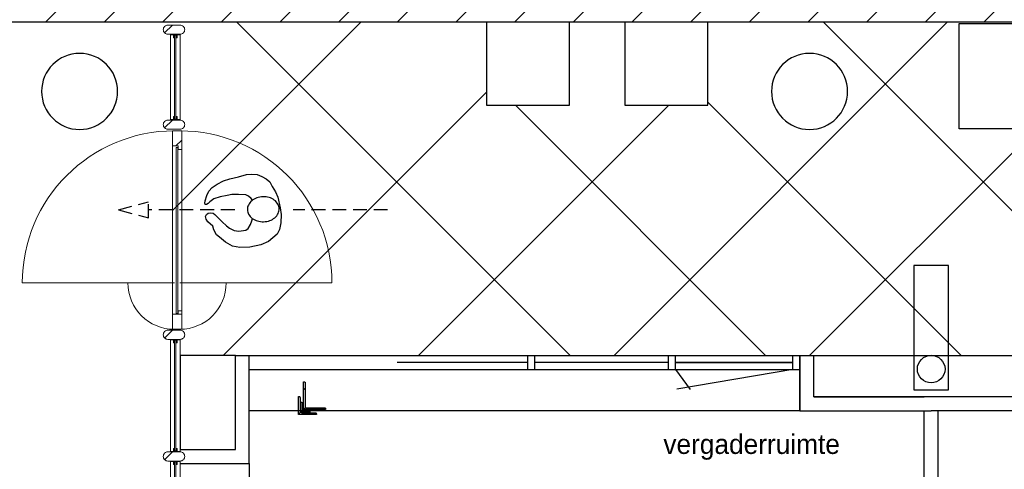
# Model space of a CAD drawing. Header units: millimetres. Extents: x 274611 to 749520, y 175257 to 298905.
# Tile 207 of 251: x 684853 to 691975, y 227586 to 230837. Entities that reach past the tile are written whole.
import ezdxf

# ---------------------------------------------------------------- set-up
doc = ezdxf.new("R2010")
doc.units = ezdxf.units.MM
doc.header["$LTSCALE"] = 400
doc.linetypes.add('HIDDEN', pattern=[0.375, 0.25, -0.125])
for name, color, linetype in [('inlay', 6, 'Continuous'), ('looplijnen', 8, 'HIDDEN'), ('plat', 5, 'Continuous'), ('symbol', 1, 'Continuous'), ('timmerwerk-ge', 150, 'Continuous'), ('verlichting', 2, 'Continuous')]:
    doc.layers.add(name, color=color, linetype=linetype)
for name, color, linetype, lineweight in [('mat-beton (ihwg)', 5, 'Continuous', 25), ('mat-glas-hor', 5, 'Continuous', 15), ('mat-kalkzandsteen', 5, 'Continuous', 25), ('mat-naaldhout', 140, 'Continuous', 15), ('mat-staal', 5, 'Continuous', 25), ('None', 7, 'Continuous', 9)]:
    doc.layers.add(name, color=color, linetype=linetype, lineweight=lineweight)
doc.styles.add('s100', font='stylu.ttf', dxfattribs={"height": 100})

# ---------------------------------------------------------------- blocks, each defined once
blk = doc.blocks.new('*X2162')
at = {"layer": 'None', "lineweight": 5}
blk.add_line((-922.4, 1906), (-880.4, 1948), dxfattribs=at)
blk = doc.blocks.new('*U2163')
at = {"layer": 'mat-glas-hor', "color": 140, "lineweight": 15}
blk.add_lwpolyline([(-919.9, 694.2), (-919.9, 1894.3), (-907.9, 1894.3), (-907.9, 694.2)], close=True, dxfattribs=at)
at = {"layer": 'mat-naaldhout', "color": 140, "linetype": 'Continuous', "lineweight": 15}
for points in [[(-905.4, 1906), (-905.4, 1881), (-880.4, 1881), (-880.4, 2015), (-947.4, 2015), (-947.4, 1906)], [(-905.4, 688.9), (-905.4, 713.9), (-880.4, 713.9), (-880.4, 579.9), (-947.4, 579.9), (-947.4, 688.9)]]:
    blk.add_lwpolyline(points, close=True, dxfattribs=at)
at = {"layer": 'None', "color": 43, "linetype": 'Continuous', "lineweight": 9}
for p, q in [((-2033.9, 915), (-933.9, 915)), ((206.1, 915), (-893.9, 915))]:
    blk.add_line(p, q, dxfattribs=at)
at = {"layer": 'None', "color": 8, "lineweight": 5}
blk.add_lwpolyline([(-880.4, 2015), (-947.4, 2015), (-947.4, 688.9), (-880.4, 688.9)], close=True, dxfattribs=at)
at = {"layer": 'None', "color": 43, "linetype": 'Continuous', "lineweight": 9}
for centre, radius, start, end in [((-933.9, 915), 1100, 90, 180), ((-893.9, 915), 1100, 0, 90), ((-933.9, 915), 335.4, 180, 270), ((-893.9, 915), 335.4, 270, 0)]:
    blk.add_arc(centre, radius, start, end, dxfattribs=at)
at = {"layer": 'mat-naaldhout', "color": 140}
blk.add_blockref('*X2162', (0, 0), dxfattribs=at)
blk = doc.blocks.new('*X47')
at = {"layer": 'None', "lineweight": 5}
blk.add_line((-23.7, -23.7), (33.5, 33.5), dxfattribs=at)
blk = doc.blocks.new('houten stijl 67 x 114')
at = {"layer": 'mat-naaldhout', "color": 140, "linetype": 'Continuous', "lineweight": 15, "flags": 128}
blk.add_lwpolyline([(33.5, 0), (33.5, 0, -0.414214), (0, -33.5), (0, -33.5, -0.414214), (-33.5, 0), (-33.5, 88), (-33.5, 88, -0.414214), (0, 121.5), (0, 121.5, -0.414214), (33.5, 88)], format="xyb", close=True, dxfattribs=at)
at = {"layer": 'mat-naaldhout', "color": 140}
blk.add_blockref('*X47', (0, 0), dxfattribs=at)
blk = doc.blocks.new('binnenpui 880 h.o.h.')
at = {"layer": 'mat-glas-hor', "color": 8, "lineweight": 5}
blk.add_lwpolyline([(18, -33.5), (88, -33.5), (88, -846.5), (18, -846.5)], close=True, dxfattribs=at)
at = {"layer": 'mat-glas-hor', "color": 140, "lineweight": 15}
blk.add_lwpolyline([(48, -40), (58, -40), (58, -840), (48, -840)], close=True, dxfattribs=at)
at = {"layer": 'mat-naaldhout', "color": 140, "linetype": 'Continuous', "lineweight": 15, "flags": 128}
for points in [[(42.7, -33.5), (17.7, -33.5), (17.7, -34.5, 0.414214), (19.7, -36.5), (36.2, -36.5, -0.414214), (39.7, -40), (39.7, -56.5, 0.414214), (41.7, -58.5), (42.7, -58.5)], [(63.3, -33.5), (88.3, -33.5), (88.3, -34.5, -0.414214), (86.3, -36.5), (69.8, -36.5, 0.414214), (66.3, -40), (66.3, -56.5, -0.414214), (64.3, -58.5), (63.3, -58.5)], [(42.7, -846.5), (17.7, -846.5), (17.7, -845.5, -0.414214), (19.7, -843.5), (36.2, -843.5, 0.414214), (39.7, -840), (39.7, -823.5, -0.414214), (41.7, -821.5), (42.7, -821.5)], [(63.3, -846.5), (88.3, -846.5), (88.3, -845.5, 0.414214), (86.3, -843.5), (69.8, -843.5, -0.414214), (66.3, -840), (66.3, -823.5, 0.414214), (64.3, -821.5), (63.3, -821.5)]]:
    blk.add_lwpolyline(points, format="xyb", close=True, dxfattribs=at)
at = {"layer": 'None', "color": 7, "rotation": 270}
for p in [(0, 0), (0, -880)]:
    blk.add_blockref('houten stijl 67 x 114', p, dxfattribs=at)
blk = doc.blocks.new('*U2164')
at = {"layer": 'mat-glas-hor', "color": 8, "lineweight": 5}
blk.add_lwpolyline([(-962.4, 2093.1), (-892.4, 2093.1), (-892.4, 2713), (-962.4, 2713)], close=True, dxfattribs=at)
at = {"layer": 'mat-glas-hor', "color": 140, "lineweight": 15}
blk.add_lwpolyline([(-932.4, 2099.6), (-922.4, 2099.6), (-922.4, 2706.5), (-932.4, 2706.5)], close=True, dxfattribs=at)
at = {"layer": 'mat-naaldhout', "color": 140, "linetype": 'Continuous', "lineweight": 15, "flags": 128}
for points in [[(-937.7, 2713), (-962.7, 2713), (-962.7, 2712, 0.414214), (-960.7, 2710), (-944.2, 2710, -0.414214), (-940.7, 2706.5), (-940.7, 2690, 0.414214), (-938.7, 2688), (-937.7, 2688)], [(-917.2, 2713), (-892.2, 2713), (-892.2, 2712, -0.414214), (-894.2, 2710), (-910.7, 2710, 0.414214), (-914.2, 2706.5), (-914.2, 2690, -0.414214), (-916.2, 2688), (-917.2, 2688)], [(-937.7, 2093.1), (-962.7, 2093.1), (-962.7, 2094.1, -0.414214), (-960.7, 2096.1), (-944.2, 2096.1, 0.414214), (-940.7, 2099.6), (-940.7, 2116.1, -0.414214), (-938.7, 2118.1), (-937.7, 2118.1)], [(-917.2, 2093.1), (-892.2, 2093.1), (-892.2, 2094.1, 0.414214), (-894.2, 2096.1), (-910.7, 2096.1, -0.414214), (-914.2, 2099.6), (-914.2, 2116.1, 0.414214), (-916.2, 2118.1), (-917.2, 2118.1)]]:
    blk.add_lwpolyline(points, format="xyb", close=True, dxfattribs=at)
at = {"layer": 'None', "color": 7, "xscale": -1, "rotation": 270}
for p in [(-980.4, 2746.5), (-980.4, 2059.6)]:
    blk.add_blockref('houten stijl 67 x 114', p, dxfattribs=at)
blk = doc.blocks.new('*U2165')
at = {"layer": 'mat-glas-hor', "color": 8, "lineweight": 5}
blk.add_lwpolyline([(-962.4, -4653), (-892.4, -4653), (-892.4, -3893.5), (-962.4, -3893.5)], close=True, dxfattribs=at)
at = {"layer": 'mat-glas-hor', "color": 140, "lineweight": 15}
blk.add_lwpolyline([(-932.4, -4646.5), (-922.4, -4646.5), (-922.4, -3900), (-932.4, -3900)], close=True, dxfattribs=at)
at = {"layer": 'mat-naaldhout', "color": 140, "linetype": 'Continuous', "lineweight": 15, "flags": 128}
for points in [[(-937.7, -3893.5), (-962.7, -3893.5), (-962.7, -3894.5, 0.414214), (-960.7, -3896.5), (-944.2, -3896.5, -0.414214), (-940.7, -3900), (-940.7, -3916.5, 0.414214), (-938.7, -3918.5), (-937.7, -3918.5)], [(-917.2, -3893.5), (-892.2, -3893.5), (-892.2, -3894.5, -0.414214), (-894.2, -3896.5), (-910.7, -3896.5, 0.414214), (-914.2, -3900), (-914.2, -3916.5, -0.414214), (-916.2, -3918.5), (-917.2, -3918.5)], [(-937.7, -4653), (-962.7, -4653), (-962.7, -4652, -0.414214), (-960.7, -4650), (-944.2, -4650, 0.414214), (-940.7, -4646.5), (-940.7, -4630, -0.414214), (-938.7, -4628), (-937.7, -4628)], [(-917.2, -4653), (-892.2, -4653), (-892.2, -4652, 0.414214), (-894.2, -4650), (-910.7, -4650, -0.414214), (-914.2, -4646.5), (-914.2, -4630, 0.414214), (-916.2, -4628), (-917.2, -4628)]]:
    blk.add_lwpolyline(points, format="xyb", close=True, dxfattribs=at)
at = {"layer": 'None', "color": 7, "xscale": -1, "rotation": 270}
for p in [(-980.4, -3860), (-980.4, -4686.5)]:
    blk.add_blockref('houten stijl 67 x 114', p, dxfattribs=at)
blk = doc.blocks.new('*U2166')
at = {"layer": 'None', "color": 7}
for name in ['*U2164', '*U2163', '*U2165']:
    blk.add_blockref(name, (0, 0), dxfattribs=at)
at = {"layer": 'None', "color": 7, "xscale": -1, "rotation": 180}
for p in [(-980.4, -340), (-980.4, -1220), (-980.4, -2100), (-980.4, -2980), (-980.4, -3860)]:
    blk.add_blockref('binnenpui 880 h.o.h.', p, dxfattribs=at)
blk = doc.blocks.new('Kolom O 550')
at = {"layer": 'mat-beton (ihwg)', "lineweight": 25}
blk.add_circle((0, 0), 275, dxfattribs=at)
blk = doc.blocks.new('*X2316')
at = {"layer": 'None', "lineweight": 9}
for p, q in [((-1866.9, 2800), (-1646.9, 3020)), ((-1442.6, 2800), (-1222.6, 3020)), ((-1018.4, 2800), (-798.4, 3020)), ((-594.1, 2800), (-374.1, 3020)), ((-169.8, 2800), (50.2, 3020)), ((254.4, 2800), (474.4, 3020)), ((678.7, 2800), (898.7, 3020)), ((1102.9, 2800), (1322.9, 3020)), ((1527.2, 2800), (1747.2, 3020)), ((1951.5, 2800), (2171.5, 3020)), ((2375.7, 2800), (2595.7, 3020)), ((2800, 2800), (3020, 3020)), ((3224.3, 2800), (3444.3, 3020)), ((3648.5, 2800), (3868.5, 3020)), ((4072.8, 2800), (4292.8, 3020)), ((4497.1, 2800), (4717.1, 3020)), ((4921.3, 2800), (5141.3, 3020))]:
    blk.add_line(p, q, dxfattribs=at)
blk = doc.blocks.new('symb-ps03_b2')
blk.add_lwpolyline([(82.2, -333.7), (93.5, -323.3), (109.6, -304.5), (119.8, -284.7), (121.3, -230.8), (122.5, -183.8), (115.8, -150.4), (104.2, -98.4), (90.8, -52.2), (69, -24.8), (57.7, -13.2), (50.2, -0.9), (49.4, 8.5), (59.4, 13), (75.8, 8.9), (114.7, -1.3), (145.3, -16.6), (172.1, -41.1), (196.4, -77.8), (221.1, -122.2), (235.7, -169.2), (249.9, -232.3), (265.9, -290), (270.3, -324.8), (267.4, -365.4), (252.2, -399.3), (234.6, -432.8), (213.5, -457.5), (181.2, -475.4), (141, -499), (102.8, -516.9), (26.9, -533.5), (-23.3, -539.3), (-83.1, -537.5), (-129.9, -527.7), (-165.1, -510.7), (-191.8, -478.7), (-217.7, -447.5), (-240.8, -394), (-258.1, -313.4), (-261.7, -241.7), (-250.8, -189), (-222, -138.3), (-185.2, -93.4), (-169.5, -72.2), (-133.8, -53.9), (-107.1, -45.7), (-74.5, -10), (-56.5, 2.3), (-37.5, 6.7), (-23, 0.8), (-11.7, -12.6), (-10.5, -27.9), (-13.2, -49.2), (-22.6, -61.1), (-75.1, -114.5), (-104.5, -144.9), (-120.7, -165.7), (-138.4, -200.3), (-141.8, -234.1), (-134.6, -284.5), (-123.4, -302.1), (-94.4, -318.8), (-69, -327.2), (-51.7, -333)])
blk.add_lwpolyline([(-74.5, -413.3, 0.078796), (-66.1, -458.3, 0.088041), (-45.7, -493.9, 0.105312), (-14.5, -518.5, 0.121926), (19.1, -525.8, 0.121926), (52.3, -516.6, 0.105312), (82.1, -490.3, 0.088041), (100.3, -453.5, 0.078796), (106.2, -408.2, 0.078796), (97.7, -363.2, 0.088041), (77.4, -327.6, 0.105312), (46.2, -303, 0.121926), (12.5, -295.7, 0.121926), (-20.6, -304.9, 0.105312), (-50.4, -331.2, 0.088041), (-68.6, -368, 0.078796)], format="xyb", close=True)
blk = doc.blocks.new('symb-ps09_b2')
at = {"layer": 'looplijnen'}
for p, q in [((0, 935.4), (-58.2, 718.1)), ((0, 935.4), (58.2, 718.1)), ((-58.2, 718.1), (58.2, 718.1)), ((0, 95.2), (0, 718.1)), ((0, -1011), (0, -327.3))]:
    blk.add_line(p, q, dxfattribs=at)
at = {"layer": 'symbol'}
blk.add_blockref('symb-ps03_b2', (-11, 299.5), dxfattribs=at)
blk = doc.blocks.new('deur 10')
at = {"layer": 'plat'}
for p, q in [((-475, -50), (-475, 50)), ((-425, -50), (-425, 50)), ((425, 0), (-425, 0)), ((-425, 0), (425, 0)), ((425, 0), (-425, 0)), ((425, 0), (-425, 0)), ((425, -50), (425, 50)), ((475, -50), (475, 50)), ((-425, -50), (-319.6, -196.6)), ((425, -50), (-414.1, -193.8))]:
    blk.add_line(p, q, dxfattribs=at)
blk = doc.blocks.new('lantarenpaal')
at = {"layer": 'verlichting'}
blk.add_lwpolyline([(125, -150), (125, 750), (-125, 750), (-125, -150)], close=True, dxfattribs=at)
blk.add_circle((0, 0), 100, dxfattribs=at)
blk = doc.blocks.new('*X1661')
at = {"layer": 'None', "lineweight": 9}
blk.add_line((-6, -6), (-2, -2), dxfattribs=at)
blk = doc.blocks.new('*U1662')
at = {"layer": 'None', "color": 92, "linetype": 'Continuous', "lineweight": 25, "flags": 128}
blk.add_lwpolyline([(-6, -6), (-6, 14), (-5, 14, -0.414214), (-3, 12), (-3, 0.5, 0.414214), (0.5, -3), (12, -3, -0.414214), (14, -5), (14, -6)], format="xyb", close=True, dxfattribs=at)
at = {"layer": 'None', "color": 92}
blk.add_blockref('*X1661', (0, 0), dxfattribs=at)
blk = doc.blocks.new('*X1663')
at = {"layer": 'None', "lineweight": 9}
blk.add_line((-6, -6), (-2, -2), dxfattribs=at)
blk = doc.blocks.new('*U1664')
at = {"layer": 'None', "color": 92, "linetype": 'Continuous', "lineweight": 25, "flags": 128}
blk.add_lwpolyline([(-6, -6), (-6, 14), (-5, 14, -0.414214), (-3, 12), (-3, 0.5, 0.414214), (0.5, -3), (12, -3, -0.414214), (14, -5), (14, -6)], format="xyb", close=True, dxfattribs=at)
at = {"layer": 'None', "color": 92}
blk.add_blockref('*X1663', (0, 0), dxfattribs=at)
blk = doc.blocks.new('*X1665')
at = {"layer": 'None', "lineweight": 9}
blk.add_line((-6, -6), (-2, -2), dxfattribs=at)
blk = doc.blocks.new('*U1666')
at = {"layer": 'None', "color": 92, "linetype": 'Continuous', "lineweight": 25, "flags": 128}
blk.add_lwpolyline([(-6, -6), (-6, 14), (-5, 14, -0.414214), (-3, 12), (-3, 0.5, 0.414214), (0.5, -3), (12, -3, -0.414214), (14, -5), (14, -6)], format="xyb", close=True, dxfattribs=at)
at = {"layer": 'None', "color": 92}
blk.add_blockref('*X1665', (0, 0), dxfattribs=at)
blk = doc.blocks.new('*X1667')
at = {"layer": 'None', "lineweight": 9}
blk.add_line((-6, -6), (-2, -2), dxfattribs=at)
blk = doc.blocks.new('*U1668')
at = {"layer": 'None', "color": 92, "linetype": 'Continuous', "lineweight": 25, "flags": 128}
blk.add_lwpolyline([(-6, -6), (-6, 14), (-5, 14, -0.414214), (-3, 12), (-3, 0.5, 0.414214), (0.5, -3), (12, -3, -0.414214), (14, -5), (14, -6)], format="xyb", close=True, dxfattribs=at)
at = {"layer": 'None', "color": 92}
blk.add_blockref('*X1667', (0, 0), dxfattribs=at)
blk = doc.blocks.new('*X1669')
at = {"layer": 'None', "lineweight": 9}
blk.add_line((-6, -6), (-2, -2), dxfattribs=at)
blk = doc.blocks.new('*U1670')
at = {"layer": 'None', "color": 92, "linetype": 'Continuous', "lineweight": 25, "flags": 128}
blk.add_lwpolyline([(-6, -6), (-6, 14), (-5, 14, -0.414214), (-3, 12), (-3, 0.5, 0.414214), (0.5, -3), (12, -3, -0.414214), (14, -5), (14, -6)], format="xyb", close=True, dxfattribs=at)
at = {"layer": 'None', "color": 92}
blk.add_blockref('*X1669', (0, 0), dxfattribs=at)
blk = doc.blocks.new('*X1671')
at = {"layer": 'None', "lineweight": 9}
blk.add_line((-6, -6), (-2, -2), dxfattribs=at)
blk = doc.blocks.new('*U1672')
at = {"layer": 'None', "color": 92, "linetype": 'Continuous', "lineweight": 25, "flags": 128}
blk.add_lwpolyline([(-6, -6), (-6, 14), (-5, 14, -0.414214), (-3, 12), (-3, 0.5, 0.414214), (0.5, -3), (12, -3, -0.414214), (14, -5), (14, -6)], format="xyb", close=True, dxfattribs=at)
at = {"layer": 'None', "color": 92}
blk.add_blockref('*X1671', (0, 0), dxfattribs=at)
blk = doc.blocks.new('*U1674')
at = {"layer": 'mat-staal'}
for name in ['*U1670', '*U1672']:
    blk.add_blockref(name, (0, 0), dxfattribs=at)
blk = doc.blocks.new('*U1675')
at = {"layer": 'mat-staal'}
for name in ['*U1662', '*U1664', '*U1666', '*U1668']:
    blk.add_blockref(name, (0, 0), dxfattribs=at)
at = {"layer": 'None', "color": 7}
blk.add_blockref('*U1674', (0, 0), dxfattribs=at)
blk = doc.blocks.new('*X1678')
at = {"layer": 'None', "lineweight": 9}
blk.add_line((-17.8, -17.8), (-9.4, -9.4), dxfattribs=at)
blk = doc.blocks.new('*U1679')
at = {"layer": 'None', "color": 92, "linetype": 'Continuous', "lineweight": 25, "flags": 128}
blk.add_lwpolyline([(-17.8, -22.8), (-17.8, 52.2), (-13.8, 52.2, -0.414214), (-9.8, 48.2), (-9.8, -6.8, 0.414214), (-1.8, -14.8), (43.2, -14.8, -0.414214), (47.2, -18.8), (47.2, -22.8)], format="xyb", close=True, dxfattribs=at)
at = {"layer": 'None', "color": 92}
blk.add_blockref('*X1678', (0, 0), dxfattribs=at)
blk = doc.blocks.new('*X1680')
at = {"layer": 'None', "lineweight": 9}
blk.add_line((-17.8, -17.8), (-9.4, -9.4), dxfattribs=at)
blk = doc.blocks.new('*U1681')
at = {"layer": 'None', "color": 92, "linetype": 'Continuous', "lineweight": 25, "flags": 128}
blk.add_lwpolyline([(-17.8, -22.8), (-17.8, 52.2), (-13.8, 52.2, -0.414214), (-9.8, 48.2), (-9.8, -6.8, 0.414214), (-1.8, -14.8), (43.2, -14.8, -0.414214), (47.2, -18.8), (47.2, -22.8)], format="xyb", close=True, dxfattribs=at)
at = {"layer": 'None', "color": 92}
blk.add_blockref('*X1680', (0, 0), dxfattribs=at)
blk = doc.blocks.new('*U1682')
at = {"layer": 'mat-staal'}
for name in ['*U1679', '*U1681']:
    blk.add_blockref(name, (0, 0), dxfattribs=at)
blk = doc.blocks.new('*U1683')
at = {"layer": 'mat-staal'}
blk.add_blockref('*U1682', (0, 0), dxfattribs=at)
blk = doc.blocks.new('*X1685')
at = {"layer": 'None', "lineweight": 9}
blk.add_line((-17.8, -17.8), (-9.4, -9.4), dxfattribs=at)
blk = doc.blocks.new('*U1686')
at = {"layer": 'None', "color": 92, "linetype": 'Continuous', "lineweight": 25, "flags": 128}
blk.add_lwpolyline([(-17.8, -22.8), (-17.8, 52.2), (-13.8, 52.2, -0.414214), (-9.8, 48.2), (-9.8, -6.8, 0.414214), (-1.8, -14.8), (43.2, -14.8, -0.414214), (47.2, -18.8), (47.2, -22.8)], format="xyb", close=True, dxfattribs=at)
at = {"layer": 'None', "color": 92}
blk.add_blockref('*X1685', (0, 0), dxfattribs=at)
blk = doc.blocks.new('*X1687')
at = {"layer": 'None', "lineweight": 9}
blk.add_line((-17.8, -17.8), (-9.4, -9.4), dxfattribs=at)
blk = doc.blocks.new('*U1688')
at = {"layer": 'None', "color": 92, "linetype": 'Continuous', "lineweight": 25, "flags": 128}
blk.add_lwpolyline([(-17.8, -22.8), (-17.8, 52.2), (-13.8, 52.2, -0.414214), (-9.8, 48.2), (-9.8, -6.8, 0.414214), (-1.8, -14.8), (43.2, -14.8, -0.414214), (47.2, -18.8), (47.2, -22.8)], format="xyb", close=True, dxfattribs=at)
at = {"layer": 'None', "color": 92}
blk.add_blockref('*X1687', (0, 0), dxfattribs=at)
blk = doc.blocks.new('*U1689')
at = {"layer": 'mat-staal'}
for name in ['*U1686', '*U1688']:
    blk.add_blockref(name, (0, 0), dxfattribs=at)
blk = doc.blocks.new('*U1690')
at = {"layer": 'mat-staal'}
blk.add_blockref('*U1689', (0, 0), dxfattribs=at)
blk = doc.blocks.new('*X1691')
at = {"layer": 'None', "lineweight": 9}
blk.add_line((-17.8, -17.8), (-9.4, -9.4), dxfattribs=at)
blk = doc.blocks.new('*U1692')
at = {"layer": 'None', "color": 92, "linetype": 'Continuous', "lineweight": 25, "flags": 128}
blk.add_lwpolyline([(-17.8, -22.8), (-17.8, 52.2), (-13.8, 52.2, -0.414214), (-9.8, 48.2), (-9.8, -6.8, 0.414214), (-1.8, -14.8), (43.2, -14.8, -0.414214), (47.2, -18.8), (47.2, -22.8)], format="xyb", close=True, dxfattribs=at)
at = {"layer": 'None', "color": 92}
blk.add_blockref('*X1691', (0, 0), dxfattribs=at)
blk = doc.blocks.new('*X1693')
at = {"layer": 'None', "lineweight": 9}
blk.add_line((-17.8, -17.8), (-9.4, -9.4), dxfattribs=at)
blk = doc.blocks.new('*U1694')
at = {"layer": 'None', "color": 92, "linetype": 'Continuous', "lineweight": 25, "flags": 128}
blk.add_lwpolyline([(-17.8, -22.8), (-17.8, 52.2), (-13.8, 52.2, -0.414214), (-9.8, 48.2), (-9.8, -6.8, 0.414214), (-1.8, -14.8), (43.2, -14.8, -0.414214), (47.2, -18.8), (47.2, -22.8)], format="xyb", close=True, dxfattribs=at)
at = {"layer": 'None', "color": 92}
blk.add_blockref('*X1693', (0, 0), dxfattribs=at)
blk = doc.blocks.new('*U1695')
at = {"layer": 'mat-staal'}
for name in ['*U1692', '*U1694']:
    blk.add_blockref(name, (0, 0), dxfattribs=at)
blk = doc.blocks.new('*U1696')
at = {"layer": 'mat-staal'}
blk.add_blockref('*U1695', (0, 0), dxfattribs=at)
blk = doc.blocks.new('*X1697')
at = {"layer": 'None', "lineweight": 9}
blk.add_line((-17.8, -17.8), (-9.4, -9.4), dxfattribs=at)
blk = doc.blocks.new('*U1698')
at = {"layer": 'None', "color": 92, "linetype": 'Continuous', "lineweight": 25, "flags": 128}
blk.add_lwpolyline([(-17.8, -22.8), (-17.8, 52.2), (-13.8, 52.2, -0.414214), (-9.8, 48.2), (-9.8, -6.8, 0.414214), (-1.8, -14.8), (43.2, -14.8, -0.414214), (47.2, -18.8), (47.2, -22.8)], format="xyb", close=True, dxfattribs=at)
at = {"layer": 'None', "color": 92}
blk.add_blockref('*X1697', (0, 0), dxfattribs=at)
blk = doc.blocks.new('*X1699')
at = {"layer": 'None', "lineweight": 9}
blk.add_line((-17.8, -17.8), (-9.4, -9.4), dxfattribs=at)
blk = doc.blocks.new('*U1700')
at = {"layer": 'None', "color": 92, "linetype": 'Continuous', "lineweight": 25, "flags": 128}
blk.add_lwpolyline([(-17.8, -22.8), (-17.8, 52.2), (-13.8, 52.2, -0.414214), (-9.8, 48.2), (-9.8, -6.8, 0.414214), (-1.8, -14.8), (43.2, -14.8, -0.414214), (47.2, -18.8), (47.2, -22.8)], format="xyb", close=True, dxfattribs=at)
at = {"layer": 'None', "color": 92}
blk.add_blockref('*X1699', (0, 0), dxfattribs=at)
blk = doc.blocks.new('*U1701')
at = {"layer": 'mat-staal'}
for name in ['*U1698', '*U1700']:
    blk.add_blockref(name, (0, 0), dxfattribs=at)
blk = doc.blocks.new('*U1702')
at = {"layer": 'mat-staal'}
blk.add_blockref('*U1701', (0, 0), dxfattribs=at)
blk = doc.blocks.new('*U1703')
at = {"layer": 'mat-staal'}
for name in ['*U1702', '*U1683', '*U1690', '*U1696']:
    blk.add_blockref(name, (0, 0), dxfattribs=at)
blk = doc.blocks.new('*U1704')
at = {"layer": 'None', "color": 7}
for name in ['*U1675', '*U1703']:
    blk.add_blockref(name, (0, 0), dxfattribs=at)
blk = doc.blocks.new('*X1707')
at = {"layer": 'None', "lineweight": 9}
blk.add_line((-36.4, -36.4), (-20.3, -20.3), dxfattribs=at)
blk = doc.blocks.new('*U1708')
at = {"layer": 'None', "color": 92, "linetype": 'Continuous', "lineweight": 25, "flags": 128}
blk.add_lwpolyline([(-36.4, -36.4), (-36.4, 93.6), (-31.4, 93.6, -0.414214), (-24.4, 86.6), (-24.4, -10.4, 0.414214), (-10.4, -24.4), (86.6, -24.4, -0.414214), (93.6, -31.4), (93.6, -36.4)], format="xyb", close=True, dxfattribs=at)
at = {"layer": 'None', "color": 92}
blk.add_blockref('*X1707', (0, 0), dxfattribs=at)
blk = doc.blocks.new('*X1709')
at = {"layer": 'None', "lineweight": 25}
for p, q in [((0, 141.4), (12, 153.4)), ((141.4, 0), (153.4, 12))]:
    blk.add_line(p, q, dxfattribs=at)
at = {"layer": 'None', "lineweight": 9}
blk.add_line((0, 0), (14.3, 14.3), dxfattribs=at)
blk = doc.blocks.new('*U1710')
at = {"layer": 'mat-staal', "lineweight": 25, "flags": 128}
blk.add_lwpolyline([(0, 0), (0, 200), (6, 200, -0.414214), (12, 194), (12, 20, 0.414214), (20, 12), (154, 12, -0.414214), (160, 6), (160, 0)], format="xyb", close=True, dxfattribs=at)
at = {"layer": 'mat-staal'}
blk.add_blockref('*X1709', (0, 0), dxfattribs=at)
blk = doc.blocks.new('*U1720')
at = {"layer": 'mat-staal'}
for name in ['*U1710', '*U1708']:
    blk.add_blockref(name, (0, 0), dxfattribs=at)
blk = doc.blocks.new('*U1721')
at = {"layer": 'None', "color": 7}
blk.add_blockref('*U1720', (0, 0), dxfattribs=at)

msp = doc.modelspace()

# ---------------------------------------------------------------- linework, layer by layer
at = {"layer": 'inlay'}
for p, q in [((685957.78989, 229456.49654), (687320.03743, 230818.74408)), ((686423.89321, 230818.74408), (688833.89321, 228408.74408)), ((689152.67812, 228408.74408), (691562.67812, 230818.74408)), ((690666.5339, 230818.74408), (693076.5339, 228408.74408)), ((686324.25099, 228408.74408), (688229.44638, 230313.93946)), ((687738.46456, 228408.74408), (689548.46456, 230218.74408)), ((688438.10678, 230218.74408), (690248.10678, 228408.74408)), ((689829.44638, 230241.61804), (691662.32034, 228408.74408)), ((690566.89168, 228408.74408), (692207.11531, 230048.9677)), ((686512.78989, 227628.74401), (686512.78989, 223638.70344))]:
    msp.add_line(p, q, dxfattribs=at)
for points in [[(686012.78989, 227728.74401), (686412.78989, 227728.74401), (686412.78989, 228408.74408), (686012.78989, 228408.74408)], [(686512.78989, 228408.74408), (690496.28989, 228408.74408), (690496.28989, 228008.74408), (686512.78989, 228008.74408)], [(690596.28989, 228408.74408), (692296.28989, 228408.74408), (692296.28989, 228108.74408), (690596.28989, 228108.74408)]]:
    msp.add_lwpolyline(points, close=True, dxfattribs=at)
at = {"layer": 'mat-kalkzandsteen', "lineweight": 25}
msp.add_line((698536.28989, 230818.74408), (679306.33053, 230818.74408), dxfattribs=at)
at = {"layer": 'plat'}
for p, q in [((686412.78989, 227728.74401), (686412.78989, 228408.74408)), ((686412.78989, 228408.74408), (690596.28989, 228408.74408)), ((686512.78989, 227628.74401), (686512.78989, 228408.74408)), ((686631.28989, 228408.74408), (690596.28989, 228408.74408)), ((688526.78989, 228358.74408), (687582.28989, 228358.74408)), ((688526.78989, 228408.74408), (688526.78989, 228308.74408)), ((688576.78989, 228408.74408), (688576.78989, 228308.74408)), ((689546.28989, 228358.74408), (688576.78989, 228358.74408)), ((690496.28989, 228008.74408), (690496.28989, 228408.74408)), ((690596.28989, 228108.74408), (690596.28989, 228408.74408)), ((686512.78989, 228308.74408), (690496.28989, 228308.74408)), ((686731.28989, 228308.74408), (690496.28989, 228308.74408)), ((686731.28989, 228308.74408), (690496.28989, 228308.74408)), ((690596.28989, 228108.74408), (691396.28989, 228108.74408)), ((691496.28989, 228108.74408), (691396.28989, 228108.74408)), ((692296.28989, 228108.74408), (691496.28989, 228108.74408)), ((690496.28989, 228008.74408), (691446.28989, 228008.74408)), ((691396.28989, 223278.74408), (691396.28989, 228008.74408)), ((692396.28989, 228008.74408), (691446.28989, 228008.74408)), ((691496.28989, 223278.74408), (691496.28989, 228008.74408)), ((686012.78989, 227728.74401), (686412.78989, 227728.74401)), ((686012.78989, 227628.74401), (686512.78989, 227628.74401))]:
    msp.add_line(p, q, dxfattribs=at)
at = {"layer": 'timmerwerk-ge'}
for points in [[(688229.44638, 230218.74408), (688829.44638, 230218.74408), (688829.44638, 230818.74408), (688229.44638, 230818.74408)], [(689229.44638, 230218.74408), (689829.44638, 230218.74408), (689829.44638, 230818.74408), (689229.44638, 230818.74408)], [(694848.73163, 230048.9677), (691648.73163, 230048.9677), (691648.73163, 230808.9677), (694848.73163, 230808.9677)]]:
    msp.add_lwpolyline(points, close=True, dxfattribs=at)

# ---------------------------------------------------------------- block references
at = {"layer": 'inlay'}
for name, p in [('lantarenpaal', (691446.28989, 228310.38401)), ('deur 10', (690021.28989, 228358.74408))]:
    msp.add_blockref(name, p, dxfattribs=at)
at = {"layer": 'mat-beton (ihwg)', "color": 7, "xscale": -1, "rotation": 270}
for p in [(685286.28989, 230318.74408), (690566.28989, 230318.74408), (690566.28989, 230318.74408), (690566.28989, 230318.74408)]:
    msp.add_blockref('Kolom O 550', p, dxfattribs=at)
at = {"layer": 'mat-kalkzandsteen'}
msp.add_blockref('*X2316', (686905.23053, 228018.74408), dxfattribs=at)
at = {"layer": 'None', "color": 7}
for name in ['*U1721', '*U1704', '*U2166']:
    msp.add_blockref(name, (686905.23053, 228018.74408), dxfattribs=at)
at = {"layer": 'plat', "xscale": -1, "rotation": 270}
msp.add_blockref('Kolom O 550', (690566.28989, 230318.74408), dxfattribs=at)
at = {"layer": 'symbol', "rotation": 89.99999999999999}
msp.add_blockref('symb-ps09_b2', (686503.50809, 229462.0234), dxfattribs=at)

# ---------------------------------------------------------------- texts
at = {"layer": 'plat', "style": 's100'}
msp.add_text('vergaderruimte', height=142.0217567, dxfattribs=at).set_placement((689508.93069, 227696.88802))

doc.saveas('drawing.dxf')
